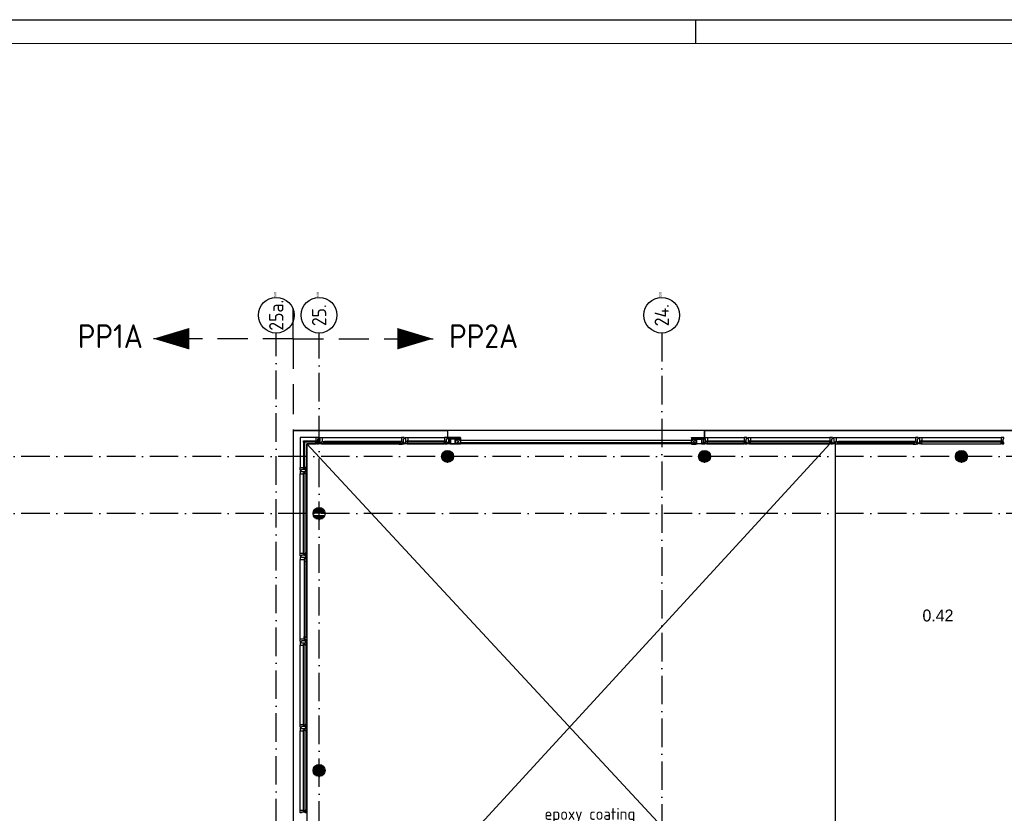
# Model space of a CAD drawing. Header units: millimetres. Extents: x -6587 to 170951, y 244 to 951952.
# Tile 40 of 102: x 43601 to 64293, y 67669 to 84344. Entities that reach past the tile are written whole.
import ezdxf
from ezdxf.enums import TextEntityAlignment as Align

# ---------------------------------------------------------------- set-up
doc = ezdxf.new("R2010")
doc.units = ezdxf.units.MM
doc.header["$LTSCALE"] = 100
doc.linetypes.add('DASHDOT', pattern=[9, 6, -1.5, 0, -1.5])
doc.linetypes.add('HIDDEN', pattern=[9.525, 6.35, -3.175])
doc.layers.get('0').update_dxf_attribs({"linetype": 'CONTINUOUS'})
for name, color, linetype in [('AL$7----_STRAMIEN', 1, 'DASHDOT'), ('ALN-----_BLOCKNAAM', 2, 'CONTINUOUS'), ('BOUW', 8, 'CONTINUOUS'), ('LIJN025', 10, 'CONTINUOUS'), ('LIJN050', 90, 'CONTINUOUS'), ('LIJN070', 130, 'CONTINUOUS'), ('TEKST25', 10, 'CONTINUOUS'), ('TEKST35', 50, 'CONTINUOUS'), ('TEKST50', 90, 'CONTINUOUS')]:
    doc.layers.add(name, color=color, linetype=linetype)
doc.styles.add('BURO-025', font='BUROFONT.shx', dxfattribs={"height": 250})
doc.styles.add('ISO', font='ISO.SHX')
doc.styles.add('MAATVOERING', font='iso.shx')
doc.styles.add('ROMAND', font='romand')
doc.styles.get("Standard").update_dxf_attribs({"font": 'iso.shx'})

# ---------------------------------------------------------------- blocks, each defined once
blk = doc.blocks.new('A0-G')
at = {"layer": 'LIJN025', "linetype": 'Continuous'}
blk.add_line((644, 836), (644, 841), dxfattribs=at)
at = {"layer": 'LIJN025'}
blk.add_lwpolyline([(1189, 841), (1189, 0), (0, 0), (0, 841)], close=True, dxfattribs=at)
at = {"layer": 'LIJN050', "const_width": 0.2}
blk.add_lwpolyline([(1184, 836), (25, 836), (25, 5), (1184, 5)], close=True, dxfattribs=at)
at = {"layer": 'TEKST25', "style": 'ROMAND', "width": 2.899115}
blk.add_attdef('STATUS', text='', height=2.5, dxfattribs=at).set_placement((1143, 71.5), (1182, 71.5), align=Align.FIT)
at = {"layer": 'TEKST25', "style": 'ISO'}
for tag, p in [('E', (1144.25, 66)), ('NAAM-E', (1155.75, 66)), ('DATUM-E', (1174, 66)), ('D', (1144.25, 61)), ('NAAM-D', (1155.75, 61)), ('DATUM-D', (1174, 61)), ('C', (1144.25, 56)), ('NAAM-C', (1155.75, 56)), ('DATUM-C', (1174, 56)), ('B', (1144.25, 51)), ('NAAM-B', (1155.75, 51)), ('DATUM-B', (1174, 51)), ('A', (1144.25, 46)), ('NAAM-A', (1155.75, 46)), ('DATUM-A', (1174, 46))]:
    blk.add_attdef(tag, text='', height=2.5, dxfattribs=at).set_placement(p, align=Align.CENTER)
for tag, p in [('DATUM', (1021.75, 36.25)), ('SCHAAL', (1057, 36.25)), ('GETEKEND', (1087.25, 36.25)), ('GECONTOL.', (1122, 36.25)), ('FORMAAT', (1152.25, 28.25))]:
    blk.add_attdef(tag, p, '', height=2.5, dxfattribs=at)
at = {"layer": 'TEKST35', "style": 'ISO'}
for tag, p in [('PROJECT', (1023.5, 72.5)), ('PLAATS', (1023.5, 63.5)), ('INSTALLATIE-REGEL1', (1023.5, 52.5)), ('INSTALLATIE-REGEL2', (1023.5, 43.5))]:
    blk.add_attdef(tag, p, '', height=4, dxfattribs=at)
blk.add_attdef('PROJ.NR.', text='', height=4, dxfattribs=at).set_placement((1170, 23), align=Align.CENTER)
at = {"layer": 'TEKST50', "style": 'ISO'}
blk.add_attdef('FILE-NAAM', text='', height=5, dxfattribs=at).set_placement((1162.5, 7.5), align=Align.CENTER)
blk = doc.blocks.new('1011')
at = {"layer": 'AL$7----_STRAMIEN', "color": 7, "linetype": 'Continuous'}
blk.add_circle((-750, 0), 750, dxfattribs=at)
at = {"layer": 'AL$7----_STRAMIEN', "color": 3, "linetype": 'Continuous'}
blk.add_attdef('STR-NAAM', text='', height=600, rotation=360, dxfattribs=at).set_placement((-750, 0), align=Align.MIDDLE)
at = {"layer": 'ALN-----_BLOCKNAAM', "linetype": 'Continuous'}
blk.add_text('1011', height=100, dxfattribs=at).set_placement((0, 0))

msp = doc.modelspace()

# ---------------------------------------------------------------- hatches: boundary and pattern name
at = {"layer": 'BOUW'}
h = msp.add_hatch(dxfattribs=at)
h.set_pattern_fill('GEWPBET', color=256, scale=100, style=0)
h.set_pattern_definition([(0, (-97707.338, 41624.462), (0, 20), [])])
edge = h.paths.add_edge_path()
edge.add_arc((52592.8, 75168.7), 125, 0, 360)
h = msp.add_hatch(dxfattribs=at)
h.set_pattern_fill('GEWPBET', color=256, scale=100, style=0)
h.set_pattern_definition([(0, (-92307.338, 41624.462), (0, 20), [])])
edge = h.paths.add_edge_path()
edge.add_arc((57992.8, 75168.7), 125, 0, 360)
h = msp.add_hatch(dxfattribs=at)
h.set_pattern_fill('GEWPBET', color=256, scale=100, style=0)
h.set_pattern_definition([(0, (-86907.338, 41624.462), (0, 20), [])])
edge = h.paths.add_edge_path()
edge.add_arc((63392.8, 75168.7), 125, 0, 360)

# ---------------------------------------------------------------- linework, layer by layer
at = {"layer": 'AL$7----_STRAMIEN', "color": 1}
for p, q in [((49892.8, 41219), (49892.8, 77759.8)), ((57092.8, 77759.8), (57092.8, 36768.7)), ((57092.8, 77759.8), (57092.8, 36768.7)), ((85637.6, 75168.7), (4582.9, 75168.7)), ((85637.6, 73968.7), (4558.9, 73968.7)), ((85637.6, 73968.7), (4562.2, 73968.7))]:
    msp.add_line(p, q, dxfattribs=at)
msp.add_lwpolyline([(48992.8, 36768.7), (48992.8, 77759.8)], dxfattribs=at)
msp.add_lwpolyline([(48992.8, 36768.7), (48992.8, 77759.8)], dxfattribs=at)
at = {"layer": 'BOUW'}
for p, q in [((49352.8, 57838.9), (49352.8, 75708.9)), ((49352.8, 75708.9), (52592.7, 75708.9)), ((82832.8, 75708.7), (49352.8, 75708.7)), ((49493.8, 75567.9), (49493.8, 74933.9)), ((49827.8, 75567.9), (49493.8, 75567.9)), ((49827.8, 75567.9), (49827.8, 75560.9)), ((49864.9, 75567.9), (49827.8, 75567.9)), ((49827.8, 75560.9), (49827.8, 75556.9)), ((49827.8, 75556.9), (49827.8, 75548.9)), ((49827.8, 75548.9), (49827.8, 75495.9)), ((49883.8, 75567.9), (49864.9, 75567.9)), ((49869.8, 75538.4), (49883.8, 75538.4)), ((49869.8, 75458.4), (49869.8, 75538.4)), ((49883.8, 75561.9), (49883.8, 75567.9)), ((49883.8, 75547.9), (49883.8, 75561.9)), ((49883.8, 75547.9), (49883.8, 75547.9)), ((49883.8, 75538.4), (49883.8, 75547.9)), ((49901.8, 75567.9), (49957.8, 75567.9)), ((49901.8, 75538.4), (49901.8, 75567.9)), ((49915.8, 75538.4), (49901.8, 75538.4)), ((49915.8, 75458.4), (49915.8, 75538.4)), ((49957.8, 75567.9), (51627.8, 75567.9)), ((49957.8, 75567.9), (49957.8, 75479.9)), ((51627.8, 75567.9), (51627.8, 75479.9)), ((51683.8, 75567.9), (51627.8, 75567.9)), ((51669.8, 75538.4), (51683.8, 75538.4)), ((51669.8, 75458.4), (51669.8, 75538.4)), ((51683.8, 75538.4), (51683.8, 75567.9)), ((52592.7, 75708.9), (52592.7, 75567.9)), ((57827.8, 75437.1), (57827.8, 75530.6)), ((57833.8, 75437.1), (57833.8, 75530.6)), ((57836.1, 75538.9), (57929.6, 75538.9)), ((57836.1, 75532.9), (57929.6, 75532.9)), ((57931.8, 75530.6), (57931.8, 75437.1)), ((57937.8, 75530.6), (57937.8, 75437.1)), ((57992.8, 75708.9), (74192.8, 75708.9)), ((57992.8, 75537.9), (57992.8, 75708.9)), ((49567.8, 75493.9), (49842.8, 75493.9)), ((49567.8, 75467.9), (49567.8, 75493.9)), ((49842.8, 75467.9), (49567.8, 75467.9)), ((49567.8, 75467.9), (49567.8, 74918.9)), ((49593.8, 75467.9), (49567.8, 75467.9)), ((49593.8, 74918.9), (49593.8, 75467.9)), ((60742.8, 75428.9), (49632.8, 75428.9)), ((49632.8, 75428.9), (60742.8, 63468.9)), ((49632.8, 63468.9), (60627.8, 75428.9)), ((49632.8, 75428.9), (49632.8, 63468.9)), ((49632.8, 75428.9), (49827.8, 75428.9)), ((49632.8, 74933.9), (49632.8, 75428.9)), ((49827.8, 75495.9), (49844.8, 75495.9)), ((49827.8, 75465.9), (49844.8, 75465.9)), ((49827.8, 75428.9), (49827.8, 75465.9)), ((49839.8, 75428.9), (49827.8, 75428.9)), ((49839.8, 75433.9), (49839.8, 75428.9)), ((49844.8, 75433.9), (49839.8, 75433.9)), ((49842.8, 75493.9), (49842.8, 75467.9)), ((49844.8, 75495.9), (49844.8, 75428.9)), ((49844.8, 75465.9), (49844.8, 75433.9)), ((49844.8, 75428.9), (49883.8, 75428.9)), ((49883.8, 75458.4), (49869.8, 75458.4)), ((49883.8, 75448.9), (49883.8, 75458.4)), ((49883.8, 75448.9), (49883.8, 75448.9)), ((49883.8, 75434.9), (49883.8, 75448.9)), ((49883.8, 75428.9), (49883.8, 75434.9)), ((49901.8, 75458.4), (49915.8, 75458.4)), ((49901.8, 75428.9), (49901.8, 75458.4)), ((49934.8, 75428.9), (49901.8, 75428.9)), ((49934.8, 75464.9), (49934.8, 75428.9)), ((49948.8, 75464.9), (49934.8, 75464.9)), ((49938, 75459.9), (49960.5, 75459.9)), ((49938, 75430.1), (49938, 75459.9)), ((49945.1, 75430.1), (49938, 75430.1)), ((49947.5, 75425.9), (49945.1, 75430.1)), ((49990, 75425.9), (49947.5, 75425.9)), ((49948.8, 75479.9), (49948.8, 75464.9)), ((49957.8, 75479.9), (49948.8, 75479.9)), ((49952.5, 75479.9), (49957.8, 75479.9)), ((49952.5, 75464.9), (49952.5, 75479.9)), ((49960.5, 75464.9), (49952.5, 75464.9)), ((49957.8, 75479.9), (50005, 75479.9)), ((49960.5, 75459.9), (49960.5, 75464.9)), ((49990, 75466.9), (49990, 75425.9)), ((50007, 75466.9), (49990, 75466.9)), ((49990, 75441.7), (50007, 75441.7)), ((49990, 75428.2), (49990, 75441.7)), ((50007, 75428.2), (49990, 75428.2)), ((49992, 75464.9), (51593.7, 75464.9)), ((49992, 75443.7), (49992, 75464.9)), ((51593.7, 75443.7), (49992, 75443.7)), ((51580.7, 75479.9), (50005, 75479.9)), ((50005, 75479.9), (50007, 75466.9)), ((51580.7, 75425.9), (50005, 75425.9)), ((50007, 75441.7), (50007, 75428.2)), ((51580.7, 75479.9), (51578.7, 75466.9)), ((51578.7, 75466.9), (51595.7, 75466.9)), ((51578.7, 75441.7), (51578.7, 75428.2)), ((51595.7, 75441.7), (51578.7, 75441.7)), ((51578.7, 75428.2), (51595.7, 75428.2)), ((51627.8, 75479.9), (51580.7, 75479.9)), ((51593.7, 75464.9), (51593.7, 75443.7)), ((51595.7, 75466.9), (51595.7, 75425.9)), ((51595.7, 75428.2), (51595.7, 75441.7)), ((51595.7, 75425.9), (51638.1, 75425.9)), ((51625.2, 75464.9), (51633.2, 75464.9)), ((51625.2, 75459.9), (51625.2, 75464.9)), ((51647.7, 75459.9), (51625.2, 75459.9)), ((51633.2, 75479.9), (51627.8, 75479.9)), ((51627.8, 75479.9), (51636.8, 75479.9)), ((51633.2, 75464.9), (51633.2, 75479.9)), ((51636.8, 75479.9), (51636.8, 75464.9)), ((51636.8, 75464.9), (51650.8, 75464.9)), ((51638.1, 75425.9), (51640.6, 75430.1)), ((51640.6, 75430.1), (51647.7, 75430.1)), ((51647.7, 75430.1), (51647.7, 75459.9)), ((51650.8, 75464.9), (51650.8, 75428.9)), ((51650.8, 75428.9), (51683.8, 75428.9)), ((51683.8, 75458.4), (51669.8, 75458.4)), ((51683.8, 75428.9), (51683.8, 75458.4)), ((57929.6, 75434.9), (57836.1, 75434.9)), ((57929.6, 75428.9), (57836.1, 75428.9)), ((60742.8, 63468.9), (60742.8, 75428.9)), ((49493.8, 74933.9), (49500.8, 74933.9)), ((49493.8, 74896.8), (49493.8, 74933.9)), ((49500.8, 74933.9), (49504.8, 74933.9)), ((49504.8, 74933.9), (49512.8, 74933.9)), ((49512.8, 74933.9), (49565.8, 74933.9)), ((49565.8, 74933.9), (49565.8, 74916.9)), ((49565.8, 74916.9), (49632.8, 74916.9)), ((49567.8, 74918.9), (49593.8, 74918.9)), ((49595.8, 74933.9), (49595.8, 74916.9)), ((49632.8, 74933.9), (49595.8, 74933.9)), ((49595.8, 74916.9), (49627.8, 74916.9)), ((49627.8, 74921.9), (49632.8, 74921.9)), ((49627.8, 74916.9), (49627.8, 74921.9)), ((49632.8, 74921.9), (49632.8, 74933.9)), ((49632.8, 74916.9), (49632.8, 74877.9)), ((49493.8, 74877.9), (49493.8, 74896.8)), ((49499.8, 74877.9), (49493.8, 74877.9)), ((49493.8, 74859.9), (49493.8, 74841)), ((49499.8, 74859.9), (49493.8, 74859.9)), ((49493.8, 74841), (49493.8, 74803.9)), ((49493.8, 73133.9), (49493.8, 74803.9)), ((49493.8, 74803.9), (49500.8, 74803.9)), ((49513.8, 74877.9), (49499.8, 74877.9)), ((49513.8, 74859.9), (49499.8, 74859.9)), ((49500.8, 74803.9), (49504.8, 74803.9)), ((49504.8, 74803.9), (49512.8, 74803.9)), ((49512.8, 74803.9), (49565.8, 74803.9)), ((49513.8, 74877.9), (49513.8, 74877.9)), ((49523.3, 74877.9), (49513.8, 74877.9)), ((49513.8, 74859.9), (49513.8, 74859.9)), ((49522.8, 74859.9), (49513.8, 74859.9)), ((49522.8, 74845.9), (49522.8, 74859.9)), ((49602.8, 74845.9), (49522.8, 74845.9)), ((49523.3, 74891.9), (49523.3, 74877.9)), ((49603.3, 74891.9), (49523.3, 74891.9)), ((49565.8, 74820.9), (49632.8, 74820.9)), ((49565.8, 74803.9), (49565.8, 74820.9)), ((49567.8, 73118.9), (49567.8, 74818.9)), ((49567.8, 74818.9), (49593.8, 74818.9)), ((49593.8, 74818.9), (49593.8, 73118.9)), ((49595.8, 74803.9), (49595.8, 74820.9)), ((49595.8, 74820.9), (49627.8, 74820.9)), ((49632.8, 74803.9), (49595.8, 74803.9)), ((49602.8, 74859.9), (49602.8, 74845.9)), ((49612.8, 74859.9), (49602.8, 74859.9)), ((49603.3, 74877.9), (49603.3, 74891.9)), ((49612.8, 74877.9), (49603.3, 74877.9)), ((49612.8, 74877.9), (49612.8, 74877.9)), ((49626.8, 74877.9), (49612.8, 74877.9)), ((49612.8, 74859.9), (49612.8, 74859.9)), ((49626.8, 74859.9), (49612.8, 74859.9)), ((49632.8, 74877.9), (49626.8, 74877.9)), ((49632.8, 74859.9), (49626.8, 74859.9)), ((49627.8, 74820.9), (49627.8, 74815.9)), ((49627.8, 74815.9), (49632.8, 74815.9)), ((49632.8, 74820.9), (49632.8, 74859.9)), ((49632.8, 74815.9), (49632.8, 74803.9)), ((49632.8, 73133.9), (49632.8, 74803.9)), ((49845.6, 74084.5), (49940.1, 74084.5)), ((49768.8, 73984.5), (50016.8, 73984.5)), ((49773, 74004.5), (50012.6, 74004.5)), ((49775.9, 73924.5), (50009.7, 73924.5)), ((49780.9, 74024.5), (50004.7, 74024.5)), ((49785.6, 73904.5), (50000, 73904.5)), ((49793.4, 74044.5), (49992.3, 74044.5)), ((49800.5, 73884.5), (49985.1, 73884.5)), ((49812.4, 74064.5), (49973.2, 74064.5)), ((49823.9, 73864.5), (49961.8, 73864.5)), ((49879.5, 73844.5), (49906.2, 73844.5)), ((49493.8, 73133.9), (49500.8, 73133.9)), ((49493.8, 73096.8), (49493.8, 73133.9)), ((49493.8, 73077.9), (49493.8, 73096.8)), ((49499.8, 73077.9), (49493.8, 73077.9)), ((49493.8, 73059.9), (49493.8, 73003.9)), ((49523.3, 73059.9), (49493.8, 73059.9)), ((49513.3, 73077.9), (49499.8, 73077.9)), ((49500.8, 73133.9), (49504.8, 73133.9)), ((49504.8, 73133.9), (49512.8, 73133.9)), ((49512.8, 73133.9), (49565.8, 73133.9)), ((49513.3, 73077.9), (49513.3, 73077.9)), ((49522.8, 73077.9), (49513.3, 73077.9)), ((49522.8, 73091.9), (49522.8, 73077.9)), ((49602.8, 73091.9), (49522.8, 73091.9)), ((49523.3, 73045.9), (49523.3, 73059.9)), ((49603.3, 73045.9), (49523.3, 73045.9)), ((49565.8, 73133.9), (49565.8, 73116.9)), ((49565.8, 73116.9), (49632.8, 73116.9)), ((49593.8, 73118.9), (49567.8, 73118.9)), ((49595.8, 73133.9), (49595.8, 73116.9)), ((49632.8, 73133.9), (49595.8, 73133.9)), ((49595.8, 73116.9), (49627.8, 73116.9)), ((49602.8, 73077.9), (49602.8, 73091.9)), ((49612.8, 73077.9), (49602.8, 73077.9)), ((49603.3, 73059.9), (49603.3, 73045.9)), ((49632.8, 73059.9), (49603.3, 73059.9)), ((49612.8, 73077.9), (49612.8, 73077.9)), ((49626.8, 73077.9), (49612.8, 73077.9)), ((49632.8, 73077.9), (49626.8, 73077.9)), ((49627.8, 73121.9), (49632.8, 73121.9)), ((49627.8, 73116.9), (49627.8, 73121.9)), ((49632.8, 73121.9), (49632.8, 73133.9)), ((49632.8, 73116.9), (49632.8, 73077.9)), ((49632.8, 73026.9), (49632.8, 73059.9)), ((49493.8, 73003.9), (49581.8, 73003.9)), ((49493.8, 71333.9), (49493.8, 73003.9)), ((49581.8, 73012.9), (49596.8, 73012.9)), ((49581.8, 73003.9), (49581.8, 73012.9)), ((49581.8, 73009.2), (49581.8, 73003.9)), ((49596.8, 73009.2), (49581.8, 73009.2)), ((49581.8, 73003.9), (49581.8, 72956.8)), ((49581.8, 72956.8), (49594.8, 72954.7)), ((49581.8, 72956.8), (49581.8, 71381)), ((49594.8, 72971.7), (49635.8, 72971.7)), ((49594.8, 72954.7), (49594.8, 72971.7)), ((49596.8, 73026.9), (49632.8, 73026.9)), ((49596.8, 73012.9), (49596.8, 73026.9)), ((49596.8, 73001.2), (49596.8, 73009.2)), ((49601.8, 73001.2), (49596.8, 73001.2)), ((49596.8, 71368.1), (49596.8, 72969.7)), ((49596.8, 72969.7), (49618, 72969.7)), ((49601.8, 73023.7), (49601.8, 73001.2)), ((49631.6, 73023.7), (49601.8, 73023.7)), ((49618, 72969.7), (49618, 71368.1)), ((49620, 72971.7), (49620, 72954.7)), ((49633.5, 72971.7), (49620, 72971.7)), ((49620, 72954.7), (49633.5, 72954.7)), ((49631.6, 73016.6), (49631.6, 73023.7)), ((49635.8, 73014.2), (49631.6, 73016.6)), ((49633.5, 72954.7), (49633.5, 72971.7)), ((49635.8, 72971.7), (49635.8, 73014.2)), ((49635.8, 72956.8), (49635.8, 71381)), ((49493.8, 71333.9), (49581.8, 71333.9)), ((49493.8, 71277.9), (49493.8, 71333.9)), ((49523.3, 71277.9), (49493.8, 71277.9)), ((49493.8, 71259.9), (49493.8, 71241)), ((49499.8, 71259.9), (49493.8, 71259.9)), ((49493.8, 71241), (49493.8, 71203.9)), ((49493.8, 69533.9), (49493.8, 71203.9)), ((49493.8, 71203.9), (49500.8, 71203.9)), ((49513.8, 71259.9), (49499.8, 71259.9)), ((49500.8, 71203.9), (49504.8, 71203.9)), ((49504.8, 71203.9), (49512.8, 71203.9)), ((49512.8, 71203.9), (49565.8, 71203.9)), ((49513.8, 71259.9), (49513.8, 71259.9)), ((49522.8, 71259.9), (49513.8, 71259.9)), ((49522.8, 71245.9), (49522.8, 71259.9)), ((49602.8, 71245.9), (49522.8, 71245.9)), ((49523.3, 71291.9), (49523.3, 71277.9)), ((49603.3, 71291.9), (49523.3, 71291.9)), ((49565.8, 71220.9), (49632.8, 71220.9)), ((49565.8, 71203.9), (49565.8, 71220.9)), ((49567.8, 69518.9), (49567.8, 71218.9)), ((49567.8, 71218.9), (49593.8, 71218.9)), ((49581.8, 71381), (49594.8, 71383.1)), ((49581.8, 71333.9), (49581.8, 71381)), ((49581.8, 71328.6), (49581.8, 71333.9)), ((49581.8, 71333.9), (49581.8, 71324.9)), ((49596.8, 71328.6), (49581.8, 71328.6)), ((49581.8, 71324.9), (49596.8, 71324.9)), ((49593.8, 71218.9), (49593.8, 69518.9)), ((49594.8, 71383.1), (49594.8, 71366.1)), ((49594.8, 71366.1), (49635.8, 71366.1)), ((49595.8, 71203.9), (49595.8, 71220.9)), ((49595.8, 71220.9), (49627.8, 71220.9)), ((49632.8, 71203.9), (49595.8, 71203.9)), ((49618, 71368.1), (49596.8, 71368.1)), ((49596.8, 71336.6), (49596.8, 71328.6)), ((49601.8, 71336.6), (49596.8, 71336.6)), ((49596.8, 71324.9), (49596.8, 71310.9)), ((49596.8, 71310.9), (49632.8, 71310.9)), ((49601.8, 71314.1), (49601.8, 71336.6)), ((49631.6, 71314.1), (49601.8, 71314.1)), ((49602.8, 71259.9), (49602.8, 71245.9)), ((49612.8, 71259.9), (49602.8, 71259.9)), ((49603.3, 71277.9), (49603.3, 71291.9)), ((49632.8, 71277.9), (49603.3, 71277.9)), ((49612.8, 71259.9), (49612.8, 71259.9)), ((49626.8, 71259.9), (49612.8, 71259.9)), ((49620, 71383.1), (49633.5, 71383.1)), ((49620, 71366.1), (49620, 71383.1)), ((49633.5, 71366.1), (49620, 71366.1)), ((49632.8, 71259.9), (49626.8, 71259.9)), ((49627.8, 71220.9), (49627.8, 71215.9)), ((49627.8, 71215.9), (49632.8, 71215.9)), ((49635.8, 71323.6), (49631.6, 71321.1)), ((49631.6, 71321.1), (49631.6, 71314.1)), ((49632.8, 71310.9), (49632.8, 71277.9)), ((49632.8, 71220.9), (49632.8, 71259.9)), ((49632.8, 71215.9), (49632.8, 71203.9)), ((49632.8, 69533.9), (49632.8, 71203.9)), ((49633.5, 71383.1), (49633.5, 71366.1)), ((49635.8, 71366.1), (49635.8, 71323.6)), ((49493.8, 69533.9), (49500.8, 69533.9)), ((49493.8, 69496.8), (49493.8, 69533.9)), ((49500.8, 69533.9), (49504.8, 69533.9)), ((49504.8, 69533.9), (49512.8, 69533.9)), ((49512.8, 69533.9), (49565.8, 69533.9)), ((49565.8, 69533.9), (49565.8, 69516.9)), ((49595.8, 69533.9), (49595.8, 69516.9)), ((49632.8, 69533.9), (49595.8, 69533.9)), ((49632.8, 69521.9), (49632.8, 69533.9)), ((49493.8, 69477.9), (49493.8, 69496.8)), ((49499.8, 69477.9), (49493.8, 69477.9)), ((49493.8, 69459.9), (49493.8, 69441)), ((49499.8, 69459.9), (49493.8, 69459.9)), ((49493.8, 69441), (49493.8, 69403.9)), ((49493.8, 69403.9), (49500.8, 69403.9)), ((49493.8, 67733.9), (49493.8, 69403.9)), ((49513.3, 69477.9), (49499.8, 69477.9)), ((49513.8, 69459.9), (49499.8, 69459.9)), ((49500.8, 69403.9), (49504.8, 69403.9)), ((49504.8, 69403.9), (49512.8, 69403.9)), ((49512.8, 69403.9), (49565.8, 69403.9)), ((49513.3, 69477.9), (49513.3, 69477.9)), ((49522.8, 69477.9), (49513.3, 69477.9)), ((49513.8, 69459.9), (49513.8, 69459.9)), ((49522.8, 69459.9), (49513.8, 69459.9)), ((49522.8, 69491.9), (49522.8, 69477.9)), ((49602.8, 69491.9), (49522.8, 69491.9)), ((49522.8, 69445.9), (49522.8, 69459.9)), ((49602.8, 69445.9), (49522.8, 69445.9)), ((49565.8, 69516.9), (49632.8, 69516.9)), ((49565.8, 69420.9), (49632.8, 69420.9)), ((49565.8, 69403.9), (49565.8, 69420.9)), ((49593.8, 69518.9), (49567.8, 69518.9)), ((49567.8, 67718.9), (49567.8, 69418.9)), ((49567.8, 69418.9), (49593.8, 69418.9)), ((49593.8, 69418.9), (49593.8, 67718.9)), ((49595.8, 69516.9), (49627.8, 69516.9)), ((49595.8, 69403.9), (49595.8, 69420.9)), ((49595.8, 69420.9), (49627.8, 69420.9)), ((49632.8, 69403.9), (49595.8, 69403.9)), ((49602.8, 69477.9), (49602.8, 69491.9)), ((49612.8, 69477.9), (49602.8, 69477.9)), ((49602.8, 69459.9), (49602.8, 69445.9)), ((49612.8, 69459.9), (49602.8, 69459.9)), ((49612.8, 69477.9), (49612.8, 69477.9)), ((49626.8, 69477.9), (49612.8, 69477.9)), ((49612.8, 69459.9), (49612.8, 69459.9)), ((49626.8, 69459.9), (49612.8, 69459.9)), ((49632.8, 69477.9), (49626.8, 69477.9)), ((49632.8, 69459.9), (49626.8, 69459.9)), ((49627.8, 69521.9), (49632.8, 69521.9)), ((49627.8, 69516.9), (49627.8, 69521.9)), ((49627.8, 69420.9), (49627.8, 69415.9)), ((49627.8, 69415.9), (49632.8, 69415.9)), ((49632.8, 69516.9), (49632.8, 69477.9)), ((49632.8, 69420.9), (49632.8, 69459.9)), ((49632.8, 69415.9), (49632.8, 69403.9)), ((49632.8, 67733.9), (49632.8, 69403.9)), ((49767.9, 68564.5), (50017.8, 68564.5)), ((49768.8, 68584.5), (50016.8, 68584.5)), ((49770.2, 68544.5), (50015.5, 68544.5)), ((49773, 68604.5), (50012.6, 68604.5)), ((49775.9, 68524.5), (50009.7, 68524.5)), ((49780.9, 68624.5), (50004.7, 68624.5)), ((49785.6, 68504.5), (50000, 68504.5)), ((49793.4, 68644.5), (49992.3, 68644.5)), ((49812.4, 68664.5), (49973.2, 68664.5)), ((49845.6, 68684.5), (49940.1, 68684.5)), ((49800.5, 68484.5), (49985.1, 68484.5)), ((49800.5, 68484.5), (49985.1, 68484.5)), ((49823.9, 68464.5), (49961.8, 68464.5)), ((49823.9, 68464.5), (49961.8, 68464.5)), ((49879.5, 68444.5), (49906.2, 68444.5)), ((49879.5, 68444.5), (49906.2, 68444.5)), ((49493.8, 67733.9), (49500.8, 67733.9)), ((49493.8, 67696.8), (49493.8, 67733.9)), ((49493.8, 67677.9), (49493.8, 67696.8)), ((49499.8, 67677.9), (49493.8, 67677.9)), ((49513.3, 67677.9), (49499.8, 67677.9)), ((49500.8, 67733.9), (49504.8, 67733.9)), ((49504.8, 67733.9), (49512.8, 67733.9)), ((49512.8, 67733.9), (49565.8, 67733.9)), ((49513.3, 67677.9), (49513.3, 67677.9)), ((49522.8, 67677.9), (49513.3, 67677.9)), ((49522.8, 67691.9), (49522.8, 67677.9)), ((49602.8, 67691.9), (49522.8, 67691.9)), ((49565.8, 67733.9), (49565.8, 67716.9)), ((49565.8, 67716.9), (49632.8, 67716.9)), ((49593.8, 67718.9), (49567.8, 67718.9)), ((49595.8, 67733.9), (49595.8, 67716.9)), ((49632.8, 67733.9), (49595.8, 67733.9)), ((49595.8, 67716.9), (49627.8, 67716.9)), ((49602.8, 67677.9), (49602.8, 67691.9)), ((49612.8, 67677.9), (49602.8, 67677.9)), ((49612.8, 67677.9), (49612.8, 67677.9)), ((49626.8, 67677.9), (49612.8, 67677.9)), ((49632.8, 67677.9), (49626.8, 67677.9)), ((49627.8, 67721.9), (49632.8, 67721.9)), ((49627.8, 67716.9), (49627.8, 67721.9)), ((49632.8, 67721.9), (49632.8, 67733.9)), ((49632.8, 67716.9), (49632.8, 67677.9))]:
    msp.add_line(p, q, dxfattribs=at)
for points in [[(51740.8, 75428.9), (51701.8, 75428.9), (51701.8, 75434.9), (51701.8, 75448.9), (51701.8, 75448.9), (51701.8, 75458.9), (51715.8, 75458.9), (51715.8, 75538.9), (51701.8, 75538.9), (51701.8, 75547.9), (51701.8, 75547.9), (51701.8, 75561.9), (51701.8, 75567.9), (51720.8, 75567.9), (51757.8, 75567.9), (51757.8, 75560.9), (51757.8, 75556.9), (51757.8, 75548.9), (51757.8, 75495.9), (51740.8, 75495.9)], [(52544.8, 75428.9), (52583.8, 75428.9), (52583.8, 75434.9), (52583.8, 75448.9), (52583.8, 75448.9), (52583.8, 75458.9), (52569.8, 75458.9), (52569.8, 75538.9), (52583.8, 75538.9), (52583.8, 75547.9), (52583.8, 75547.9), (52583.8, 75561.9), (52583.8, 75567.9), (52564.9, 75567.9), (52527.8, 75567.9), (52527.8, 75560.9), (52527.8, 75556.9), (52527.8, 75548.9), (52527.8, 75495.9), (52544.8, 75495.9)], [(52588.8, 75567.9), (52588.8, 75555.9), (52867.8, 75555.9), (52867.8, 75567.9)], [(52647.8, 75555.9), (52647.8, 75538.9), (52588.8, 75538.9), (52588.8, 75555.9)], [(52588.8, 75443.9), (52647.8, 75443.9), (52647.8, 75538.9), (52615.8, 75538.9), (52615.8, 75520.9), (52615.8, 75520.9), (52615.8, 75458.9), (52588.8, 75458.9)], [(52865.8, 75538.9), (52865.8, 75528.9), (52757.8, 75528.9), (52757.8, 75538.9)], [(52867.8, 75528.9), (52867.8, 75423.9), (52767.8, 75423.9), (52767.8, 75528.9)], [(52867.8, 75555.9), (52867.8, 75538.9), (52826.4, 75538.9), (52826.4, 75555.9)], [(57996.8, 75567.9), (57996.8, 75555.9), (57717.8, 75555.9), (57717.8, 75567.9)], [(57717.8, 75555.9), (57717.8, 75538.9), (57759.3, 75538.9), (57759.3, 75555.9)], [(57717.8, 75528.9), (57717.8, 75423.9), (57817.8, 75423.9), (57817.8, 75528.9)], [(57719.8, 75538.9), (57719.8, 75528.9), (57827.8, 75528.9), (57827.8, 75538.9)], [(57937.8, 75555.9), (57937.8, 75538.9), (57996.8, 75538.9), (57996.8, 75555.9)], [(57996.8, 75443.9), (57937.8, 75443.9), (57937.8, 75538.9), (57969.8, 75538.9), (57969.8, 75520.9), (57969.8, 75520.9), (57969.8, 75458.9), (57996.8, 75458.9)], [(58040.8, 75428.9), (58001.8, 75428.9), (58001.8, 75434.9), (58001.8, 75448.9), (58001.8, 75448.9), (58001.8, 75458.9), (58015.8, 75458.9), (58015.8, 75538.9), (58001.8, 75538.9), (58001.8, 75547.9), (58001.8, 75547.9), (58001.8, 75561.9), (58001.8, 75567.9), (58020.8, 75567.9), (58057.8, 75567.9), (58057.8, 75560.9), (58057.8, 75556.9), (58057.8, 75548.9), (58057.8, 75495.9), (58040.8, 75495.9)], [(58844.8, 75428.9), (58883.8, 75428.9), (58883.8, 75434.9), (58883.8, 75448.9), (58883.8, 75448.9), (58883.8, 75458.9), (58869.8, 75458.9), (58869.8, 75538.9), (58883.8, 75538.9), (58883.8, 75547.9), (58883.8, 75547.9), (58883.8, 75561.9), (58883.8, 75567.9), (58864.9, 75567.9), (58827.8, 75567.9), (58827.8, 75560.9), (58827.8, 75556.9), (58827.8, 75548.9), (58827.8, 75495.9), (58844.8, 75495.9)], [(58940.8, 75428.9), (58901.8, 75428.9), (58901.8, 75434.9), (58901.8, 75448.9), (58901.8, 75448.9), (58901.8, 75458.9), (58915.8, 75458.9), (58915.8, 75538.9), (58901.8, 75538.9), (58901.8, 75548.4), (58901.8, 75548.4), (58901.8, 75561.9), (58901.8, 75567.9), (58920.8, 75567.9), (58957.8, 75567.9), (58957.8, 75560.9), (58957.8, 75556.9), (58957.8, 75548.9), (58957.8, 75495.9), (58940.8, 75495.9)], [(60644.8, 75428.9), (60683.8, 75428.9), (60683.8, 75434.9), (60683.8, 75448.9), (60683.8, 75448.9), (60683.8, 75458.9), (60669.8, 75458.9), (60669.8, 75538.9), (60683.8, 75538.9), (60683.8, 75547.9), (60683.8, 75547.9), (60683.8, 75561.9), (60683.8, 75567.9), (60664.9, 75567.9), (60627.8, 75567.9), (60627.8, 75560.9), (60627.8, 75556.9), (60627.8, 75548.9), (60627.8, 75495.9), (60644.8, 75495.9)], [(60701.8, 75428.9), (60701.8, 75458.4), (60715.8, 75458.4), (60715.8, 75538.4), (60701.8, 75538.4), (60701.8, 75567.9), (60757.8, 75567.9), (60757.8, 75479.9), (60748.8, 75479.9), (60748.8, 75464.9), (60734.8, 75464.9), (60734.8, 75428.9)], [(62483.8, 75428.9), (62483.8, 75458.4), (62469.8, 75458.4), (62469.8, 75538.4), (62483.8, 75538.4), (62483.8, 75567.9), (62427.8, 75567.9), (62427.8, 75479.9), (62436.8, 75479.9), (62436.8, 75464.9), (62450.8, 75464.9), (62450.8, 75428.9)], [(62540.8, 75428.9), (62501.8, 75428.9), (62501.8, 75434.9), (62501.8, 75448.9), (62501.8, 75448.9), (62501.8, 75458.9), (62515.8, 75458.9), (62515.8, 75538.9), (62501.8, 75538.9), (62501.8, 75548.4), (62501.8, 75548.4), (62501.8, 75561.9), (62501.8, 75567.9), (62520.8, 75567.9), (62557.8, 75567.9), (62557.8, 75560.9), (62557.8, 75556.9), (62557.8, 75548.9), (62557.8, 75495.9), (62540.8, 75495.9)], [(64244.8, 75428.9), (64283.8, 75428.9), (64283.8, 75434.9), (64283.8, 75448.9), (64283.8, 75448.9), (64283.8, 75458.9), (64269.8, 75458.9), (64269.8, 75538.9), (64283.8, 75538.9), (64283.8, 75547.9), (64283.8, 75547.9), (64283.8, 75561.9), (64283.8, 75567.9), (64264.9, 75567.9), (64227.8, 75567.9), (64227.8, 75560.9), (64227.8, 75556.9), (64227.8, 75548.9), (64227.8, 75495.9), (64244.8, 75495.9)], [(51740.8, 75465.9), (51740.8, 75433.9), (51745.8, 75433.9), (51745.8, 75428.9), (51757.8, 75428.9), (51757.8, 75465.9)], [(52542.8, 75493.9), (52542.8, 75467.9), (51742.8, 75467.9), (51742.8, 75493.9)], [(52544.8, 75465.9), (52544.8, 75433.9), (52539.8, 75433.9), (52539.8, 75428.9), (52527.8, 75428.9), (52527.8, 75465.9)], [(52588.8, 75443.9), (52647.8, 75443.9), (52647.8, 75428.9), (52588.8, 75428.9)], [(57422.9, 75458.9), (57717.8, 75458.9), (57717.8, 75503.9), (53162.8, 75503.9), (52867.8, 75503.9), (52867.8, 75458.9), (53162.8, 75458.9)], [(57996.8, 75443.9), (57937.8, 75443.9), (57937.8, 75428.9), (57996.8, 75428.9)], [(58040.8, 75465.9), (58040.8, 75433.9), (58045.8, 75433.9), (58045.8, 75428.9), (58057.8, 75428.9), (58057.8, 75465.9)], [(58842.8, 75493.9), (58842.8, 75467.9), (58042.8, 75467.9), (58042.8, 75493.9)], [(58844.8, 75465.9), (58844.8, 75433.9), (58839.8, 75433.9), (58839.8, 75428.9), (58827.8, 75428.9), (58827.8, 75465.9)], [(58940.8, 75465.9), (58940.8, 75433.9), (58945.8, 75433.9), (58945.8, 75428.9), (58957.8, 75428.9), (58957.8, 75465.9)], [(60642.8, 75493.9), (60642.8, 75467.9), (58942.8, 75467.9), (58942.8, 75493.9)], [(60644.8, 75465.9), (60644.8, 75433.9), (60639.8, 75433.9), (60639.8, 75428.9), (60627.8, 75428.9), (60627.8, 75465.9)], [(60747.5, 75425.9), (60745.1, 75430.1), (60738, 75430.1), (60738, 75459.9), (60760.5, 75459.9), (60760.5, 75464.9), (60752.5, 75464.9), (60752.5, 75479.9), (60757.8, 75479.9), (60805, 75479.9), (60807, 75466.9), (60790, 75466.9), (60790, 75425.9)], [(60790, 75428.2), (60790, 75441.7), (60807, 75441.7), (60807, 75428.2)], [(62393.7, 75464.9), (62393.7, 75443.7), (60792, 75443.7), (60792, 75464.9)], [(62438.1, 75425.9), (62440.6, 75430.1), (62447.7, 75430.1), (62447.7, 75459.9), (62425.2, 75459.9), (62425.2, 75464.9), (62433.2, 75464.9), (62433.2, 75479.9), (62427.8, 75479.9), (62380.7, 75479.9), (62378.7, 75466.9), (62395.7, 75466.9), (62395.7, 75425.9)], [(62395.7, 75428.2), (62395.7, 75441.7), (62378.7, 75441.7), (62378.7, 75428.2)], [(62540.8, 75465.9), (62540.8, 75433.9), (62545.8, 75433.9), (62545.8, 75428.9), (62557.8, 75428.9), (62557.8, 75465.9)], [(64242.8, 75493.9), (64242.8, 75467.9), (62542.8, 75467.9), (62542.8, 75493.9)], [(64244.8, 75465.9), (64244.8, 75433.9), (64239.8, 75433.9), (64239.8, 75428.9), (64227.8, 75428.9), (64227.8, 75465.9)]]:
    msp.add_lwpolyline(points, close=True, dxfattribs=at)
for points in [[(51757.8, 75567.9), (52527.8, 75567.9)], [(52592.7, 75708.9), (52592.7, 75567.9)], [(52867.8, 75423.9), (52767.8, 75528.9)], [(52767.8, 75423.9), (52867.8, 75528.9)], [(57717.8, 75423.9), (57817.8, 75528.9)], [(57817.8, 75423.9), (57717.8, 75528.9)], [(57993, 75708.9), (57993, 75567.9)], [(58057.8, 75567.9), (58827.8, 75567.9)], [(58957.8, 75567.9), (60627.8, 75567.9)], [(60757.8, 75567.9), (62427.8, 75567.9)], [(62557.8, 75567.9), (64227.8, 75567.9)], [(51757.8, 75428.9), (52527.8, 75428.9)], [(58057.8, 75428.9), (58827.8, 75428.9)], [(58957.8, 75428.9), (60627.8, 75428.9)], [(62380.7, 75479.9), (60805, 75479.9)], [(62380.7, 75425.9), (60805, 75425.9)], [(62557.8, 75428.9), (64227.8, 75428.9)]]:
    msp.add_lwpolyline(points, dxfattribs=at)
for points in [[(52647.8, 75437.1, 0.4142136), (52656.1, 75428.9), (52749.6, 75428.9, 0.4142136), (52757.8, 75437.1), (52757.8, 75530.6, 0.4142136), (52749.6, 75538.9), (52656.1, 75538.9, 0.4142136), (52647.8, 75530.6)], [(52653.8, 75437.1, 0.4142136), (52656.1, 75434.9), (52749.6, 75434.9, 0.4142136), (52751.8, 75437.1), (52751.8, 75530.6, 0.4142136), (52749.6, 75532.9), (52656.1, 75532.9, 0.4142136), (52653.8, 75530.6)]]:
    msp.add_lwpolyline(points, format="xyb", close=True, dxfattribs=at)
for centre in [(52592.8, 75168.7), (57992.8, 75168.7), (63392.8, 75168.7), (49892.8, 73968.7), (49892.8, 68568.7)]:
    msp.add_circle(centre, 125, dxfattribs=at)
for centre, radius, start, end in [((57836.1, 75530.6), 8.25, 90, 180), ((57836.1, 75530.6), 2.25, 90, 180), ((57929.6, 75530.6), 8.25, 0, 90), ((57929.6, 75530.6), 2.25, 0, 90), ((57836.1, 75437.1), 8.25, 180, 270), ((57836.1, 75437.1), 2.25, 180, 270), ((57929.6, 75437.1), 2.25, 270, 0), ((57929.6, 75437.1), 8.25, 270, 0)]:
    msp.add_arc(centre, radius, start, end, dxfattribs=at)
at = {"layer": 'LIJN050'}
for points in [[(46411.5, 77640.8, 0, 452.5, 0), (47165.7, 77640.8, 452.5, 452.5, 0)], [(52288.7, 77640.8, 0, 452.5, 0), (51534.5, 77640.8, 452.5, 452.5, 0)]]:
    msp.add_lwpolyline(points, format="xyseb", dxfattribs=at)
at = {"layer": 'LIJN070', "linetype": 'HIDDEN'}
for p, q in [((49347.8, 77640.8), (49347.8, 78258.6)), ((49347.8, 77640.8), (46411.5, 77640.8)), ((49347.8, 77640.8), (49347.8, 72498.8)), ((49352.4, 77640.8), (52288.7, 77640.8))]:
    msp.add_line(p, q, dxfattribs=at)

# ---------------------------------------------------------------- block references
at = {"xscale": 100, "yscale": 100, "zscale": 100}
msp.add_blockref('A0-G', (-6587, 243.8), dxfattribs=at)
at = {"layer": 'AL$7----_STRAMIEN', "xscale": 0.5, "yscale": 0.5, "zscale": 0.5, "rotation": 90}
for p, values in [((48992.8, 78509.8), {'STR-NAAM': '25a.'}), ((48992.8, 78509.8), {'STR-NAAM': '25a.'}), ((49892.8, 78509.8), {'STR-NAAM': '25.'}), ((49892.8, 78509.8), {'STR-NAAM': '25.'}), ((57092.8, 78509.8), {'STR-NAAM': '24.'}), ((57092.8, 78509.8), {'STR-NAAM': '24.'})]:
    msp.add_blockref('1011', p, dxfattribs=at).add_auto_attribs(values)

# ---------------------------------------------------------------- texts
at = {"layer": 'BOUW', "style": 'BURO-025'}
msp.add_text('0.42', height=250, dxfattribs=at).set_placement((62573.1, 71700.1))
at = {"layer": 'BOUW', "insert": (54631.1, 67780.7), "char_height": 250, "attachment_point": 1}
msp.add_mtext('epoxy coating', dxfattribs=at)
at = {"layer": 'TEKST50', "style": 'MAATVOERING'}
for s, p in [('PP1A', (44823, 77444.5)), ('PP2A', (52627.2, 77444.5))]:
    msp.add_text(s, height=500, dxfattribs=at).set_placement(p)

doc.saveas('drawing.dxf')
